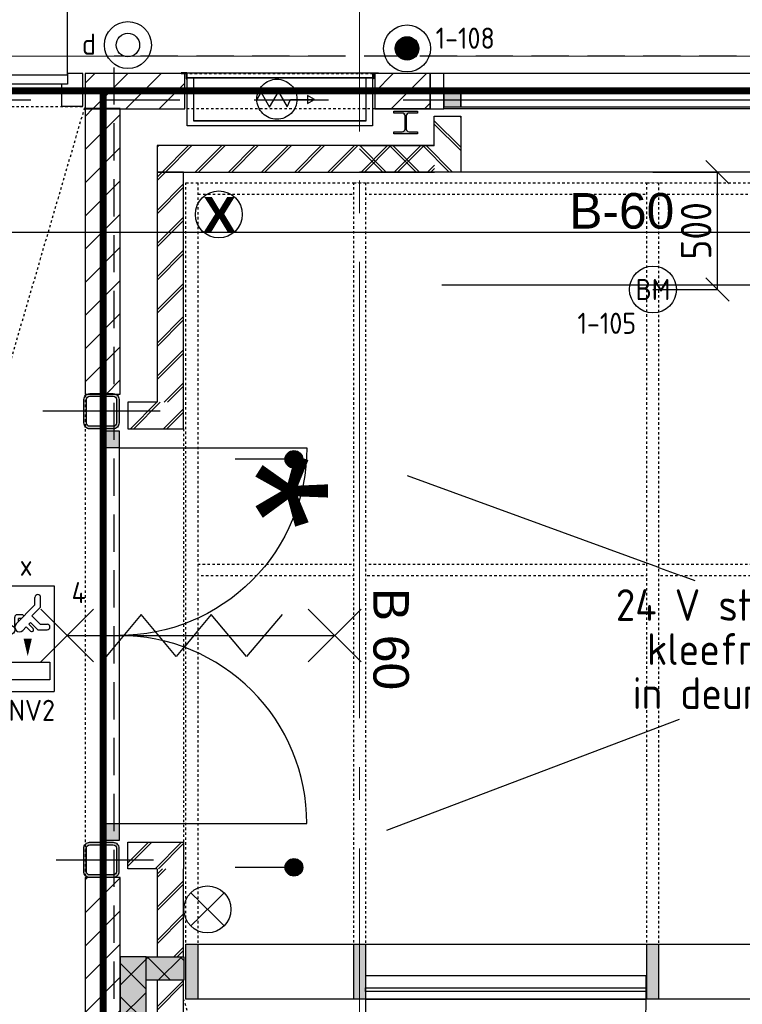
# Model space of a CAD drawing. Header units: millimetres. Extents: x -38031 to 123247, y -16330 to 129979.
# Tile 150 of 235: x 19161 to 22242, y 42354 to 46550. Entities that reach past the tile are written whole.
import ezdxf
from ezdxf.enums import TextEntityAlignment as Align

# ---------------------------------------------------------------- set-up
doc = ezdxf.new("R2010")
doc.units = ezdxf.units.MM
doc.header["$LTSCALE"] = 50
for name, pattern in [('HIDDEN', [9.525, 6.35, -3.175]), ('HIDDEN2', [4.7625, 3.175, -1.5875]), ('PHANTOM', [63.5, 31.75, -6.35, 6.35, -6.35, 6.35, -6.35]), ('STYLE_01', [0.41664, 0.20828, -0.20836]), ('STYLE_11', [5, 3.888855, -0.416718, 0.277786, -0.416641])]:
    doc.linetypes.add(name, pattern=pattern)
for name, color, linetype in [('AL$1A---_ALGEMEEN', 8, 'Continuous'), ('AM$1A---_ARCERING', 8, 'Continuous'), ('AT$1A---_TEKST100', 8, 'Continuous'), ('BOUWKUNDIG', 8, 'Continuous'), ('brandscheiding', 5, 'HIDDEN'), ('EB6511--_ATTRIB', 2, 'Continuous'), ('EL6121--', 3, 'Continuous'), ('EL6311--', 3, 'Continuous'), ('EL6311--NV', 7, 'Continuous'), ('EL6350--', 3, 'Continuous'), ('EL6441--', 3, 'Continuous'), ('EL6511--', 3, 'Continuous'), ('EL6522--', 3, 'Continuous'), ('Kastenscheiding', 4, 'PHANTOM'), ('maatvoering', 1, 'Continuous'), ('versterkte strook', 7, 'Continuous')]:
    doc.layers.add(name, color=color, linetype=linetype)
doc.layers.add('stramien', color=1, linetype='STYLE_11', lineweight=15)
doc.styles.add('Arial', font='ARIAL.TTF')
doc.styles.add('Arial (bold)', font='ARIALBD.TTF')
doc.styles.add('BURO-018', font='iso.shx', dxfattribs={"height": 90})
doc.styles.get("Standard").update_dxf_attribs({"font": 'iso.shx'})
doc.dimstyles.new('STABICAD', dxfattribs={"dimscale": 100, "dimtxt": 1.3, "dimasz": 1, "dimexe": 0, "dimexo": 0, "dimgap": 1.5, "dimtad": 0, "dimdec": 0, "dimrnd": 10, "dimzin": 0, "dimdsep": 46, "dimtxsty": 'Standard', "dimblk1": 'OBLIQUE', "dimblk2": 'OBLIQUE', "dimsah": 1, "dimcen": -3, "dimclrd": 1, "dimclre": 1, "dimclrt": 1, "dimadec": 0, "dimazin": 0, "dimtfac": 1, "dimtdec": 0, "dimtofl": 0, "dimtmove": 2, "dimatfit": 3, "dimfxl": 0, "dimtvp": 1.055556, "dimtolj": 1, "dimtzin": 0, "dimarcsym": 0})
pattern_1 = [(45, (0, 0), (70.7107, -70.7107), []), (45, (7.07, -7.07), (70.7107, -70.7107), [])]
pattern_2 = [(45, (-987936.49, -175784.82), (70.710678, -70.710678), [])]
pattern_3 = [(135, (-987936.49, -175784.82), (70.710678, 70.710678), []), (45, (-987637.15, -176084.16), (70.710678, -70.710678), [])]
pattern_4 = [(45, (-987936.49, -175784.82), (70.710678, -70.710678), []), (45, (-987929.42, -175791.89), (70.710678, -70.710678), [])]

# ---------------------------------------------------------------- blocks, each defined once
blk = doc.blocks.new('111410')
at = {"color": 0, "linetype": 'Continuous'}
for radius in [2, 1]:
    blk.add_circle((0, 3), radius, dxfattribs=at)
at = {"color": 0, "linetype": 'Continuous', "style": 'BURO-018'}
for tag, p in [('E_SLET1', (0, 7)), ('E_GROEP', (0, 0)), ('E_GKAST', (0, 0))]:
    blk.add_attdef(tag, text='', height=1.8, dxfattribs=at).set_placement(p, align=Align.MIDDLE)
at = {"color": 0, "linetype": 'Continuous', "style": 'BURO-018', "flags": 1}
for tag in ['E_MATCODE', 'E_SGROEP']:
    blk.add_attdef(tag, text='', height=1.8, dxfattribs=at).set_placement((0, 0), align=Align.MIDDLE)
blk = doc.blocks.new('E00024')
at = {"color": 0, "linetype": 'Continuous'}
for p, q in [((-1.414, 1.586), (1.414, 4.414)), ((-1.414, 4.414), (1.414, 1.586))]:
    blk.add_line(p, q, dxfattribs=at)
blk.add_circle((0, 3), 2, dxfattribs=at)
at = {"color": 0, "linetype": 'Continuous', "style": 'BURO-018'}
blk.add_attdef('E_TEXT1', text='', height=1.8, dxfattribs=at).set_placement((0, 7.5), align=Align.MIDDLE)
at = {"color": 0, "linetype": 'Continuous', "style": 'BURO-018', "flags": 1}
blk.add_attdef('E_MATCODE', (0, 0), '', height=1.8, dxfattribs=at)
blk = doc.blocks.new('E00123')
at = {"color": 0, "linetype": 'Continuous'}
blk.add_circle((0, 0), 2, dxfattribs=at)
at = {"color": 0, "linetype": 'Continuous', "style": 'BURO-018'}
for tag, p in [('E_TEXT1', (0, 4.5)), ('E_TEXT2', (0, 0))]:
    blk.add_attdef(tag, text='', height=1.8, dxfattribs=at).set_placement(p, align=Align.MIDDLE)
at = {"color": 0, "linetype": 'Continuous', "style": 'BURO-018', "flags": 1}
blk.add_attdef('E_MATCODE', (0, 0), '', height=1.8, dxfattribs=at)
blk = doc.blocks.new('E00023')
at = {"color": 0, "const_width": 1}
blk.add_lwpolyline([(-0.5, 3, 1), (0.5, 3, 1)], format="xyb", close=True, dxfattribs=at)
at = {"color": 0, "linetype": 'Continuous'}
for radius in [2, 1]:
    blk.add_circle((0, 3), radius, dxfattribs=at)
at = {"color": 0, "linetype": 'Continuous', "style": 'BURO-018'}
blk.add_attdef('E_TEXT1', text='', height=1.8, dxfattribs=at).set_placement((0, 7.5), align=Align.MIDDLE)
at = {"color": 0, "linetype": 'Continuous', "style": 'BURO-018', "flags": 1}
blk.add_attdef('E_MATCODE', (0, 0), '', height=1.8, dxfattribs=at)
blk = doc.blocks.new('E00001')
at = {"color": 0, "linetype": 'Continuous', "const_width": 0.5}
blk.add_lwpolyline([(-2.5, 0.75), (2.5, 0.75)], dxfattribs=at)
blk = doc.blocks.new('1115C2G-WA1')
at = {"color": 0, "linetype": 'Continuous'}
for p, q in [((-4.5, 5.5), (4.5, 5.5)), ((-4.5, 1), (-4.5, 5.5)), ((2, 5.15), (3.5, 5.15)), ((2, 1.35), (2, 5.15)), ((3.5, 5.15), (3.5, 1.35)), ((4.5, 1), (4.5, 5.5)), ((-2.681, 4.35), (-3.52, 4.35)), ((-1.94, 3.609), (-2.681, 4.35)), ((-1.24, 4.309), (-1.94, 3.609)), ((-1.24, 4.309), (-1.24, 4.91)), ((-0.76, 4.11), (-0.76, 4.91)), ((-2.88, 3.87), (-3.52, 3.87)), ((-1.271, 2.261), (-2.88, 3.87)), ((-1.374, 3.496), (-0.76, 4.11)), ((-1.233, 3.354), (-1.374, 3.496)), ((-0.872, 3.715), (-1.233, 3.354)), ((-0.646, 3.489), (-1.007, 3.128)), ((-1.94, 2.93), (-2.04, 2.83)), ((-2.04, 2.83), (-2.04, 2.344)), ((-1.714, 2.704), (-1.72, 2.697)), ((-1.72, 2.697), (-1.72, 2.464)), ((-0.705, 2.827), (-1.007, 3.128)), ((-0.988, 2.144), (-1.84, 2.144)), ((-1.474, 2.464), (-1.72, 2.464)), ((4.5, 1), (-4.5, 1)), ((2, 1.35), (3.5, 1.35))]:
    blk.add_line(p, q, dxfattribs=at)
blk.add_lwpolyline([(1.5, 3.25, 0, 0.7, 0), (0, 3.25, 0.7, 0.7, 0)], format="xyseb", dxfattribs=at)
blk.add_circle((-0.76, 1.75), 0.4, dxfattribs=at)
for centre, radius, start, end in [((-1, 4.91), 0.24, 0, 180), ((-3.52, 4.11), 0.24, 90, 270), ((-0.759, 3.602), 0.16, 315, 135), ((-0.988, 2.544), 0.4, 225, 45), ((-1.84, 2.344), 0.2, 180, 270)]:
    blk.add_arc(centre, radius, start, end, dxfattribs=at)
at = {"color": 0, "zscale": 50}
blk.add_blockref('E00001', (0, 0), dxfattribs=at)
at = {"color": 0, "linetype": 'Continuous', "style": 'BURO-018'}
for tag, p in [('E_GKAST', (0, 15.167)), ('E_GROEP', (0, 12.167)), ('E_SGROEP', (4.5, 12.167)), ('E_ARMCODE', (0, 8))]:
    blk.add_attdef(tag, text='', height=1.8, dxfattribs=at).set_placement(p, align=Align.MIDDLE)
at = {"layer": 'EL6350--', "color": 1, "style": 'BURO-018'}
blk.add_text('x', height=1.8, rotation=90, dxfattribs=at).set_placement((-5.359, 2.567))
blk = doc.blocks.new('_Oblique')
at = {"color": 0, "linetype": 'ByBlock', "lineweight": -2}
blk.add_line((-0.5, -0.5), (0.5, 0.5), dxfattribs=at)
blk = doc.blocks.new('*D200')
at = {"layer": 'maatvoering', "color": 1, "lineweight": -2}
for p, q in [((21860.8, 45900), (22135.8, 45900)), ((22135.8, 45400), (22135.8, 45900)), ((21860.8, 45400), (22135.8, 45400))]:
    blk.add_line(p, q, dxfattribs=at)
at = {"layer": 'maatvoering', "color": 1, "lineweight": -2, "xscale": 100, "yscale": 100, "zscale": 100}
for p, rotation in [((22135.8, 45900), 90), ((22135.8, 45400), 270)]:
    blk.add_blockref('_Oblique', p, dxfattribs=dict(at, rotation=rotation))
at = {"layer": 'maatvoering', "color": 1, "insert": (22044.7, 45650), "char_height": 130, "attachment_point": 5, "rotation": 90}
blk.add_mtext('\\A1;500', dxfattribs=at)
blk = doc.blocks.new('Group-19')
at = {"color": 0, "linetype": 'STYLE_01'}
for points in [[(-36491, 17280), (-13180, 17280), (-13180, 17230), (-36491, 17230)], [(-36441, 15655), (-13230, 15655), (-13230, 15605), (-36441, 15605)], [(-36491, 14030), (-13180, 14030), (-13180, 13980), (-36491, 13980)]]:
    blk.add_wipeout(points, dxfattribs=at).dxf.layer = 'AL$1A---_ALGEMEEN'
at = {"layer": 'AL$1A---_ALGEMEEN', "color": 0, "linetype": 'STYLE_01'}
for points in [[(-36491, 17280), (-13180, 17280), (-13180, 17230), (-36491, 17230)], [(-36441, 15655), (-13230, 15655), (-13230, 15605), (-36441, 15605)], [(-36491, 14030), (-13180, 14030), (-13180, 13980), (-36491, 13980)]]:
    blk.add_lwpolyline(points, close=True, dxfattribs=at)
at = {"color": 0, "linetype": 'STYLE_01'}
for points in [[(-36491, 17280), (-36441, 17280), (-36441, 13980), (-36491, 13980)], [(-35776, 17280), (-35726, 17280), (-35726, 13980), (-35776, 13980)], [(-34526, 17280), (-34476, 17280), (-34476, 13980), (-34526, 13980)]]:
    blk.add_wipeout(points, dxfattribs=at).dxf.layer = 'AL$1A---_ALGEMEEN'
at = {"layer": 'AL$1A---_ALGEMEEN', "color": 0, "linetype": 'STYLE_01'}
for points in [[(-36491, 17280), (-36441, 17280), (-36441, 13980), (-36491, 13980)], [(-35776, 17280), (-35726, 17280), (-35726, 13980), (-35776, 13980)], [(-34526, 17280), (-34476, 17280), (-34476, 13980), (-34526, 13980)]]:
    blk.add_lwpolyline(points, close=True, dxfattribs=at)
blk = doc.blocks.new('Group-22')
at = {"color": 0}
blk.add_wipeout([(-35726, 13801), (-34528.9, 13801), (-34528.9, 13901), (-35726, 13901)], dxfattribs=at).dxf.layer = 'AL$1A---_ALGEMEEN'
at = {"layer": 'AL$1A---_ALGEMEEN', "color": 0}
for points in [[(-35726, 13801), (-34528.9, 13801), (-34528.9, 13901), (-35726, 13901)], [(-35696.6, 12531.4), (-35667.3, 12532.5), (-35637.9, 12534.5), (-35608.7, 12537.2), (-35579.5, 12540.6), (-35550.3, 12544.8), (-35521.3, 12549.8), (-35492.5, 12555.6), (-35463.7, 12562.1), (-35435.1, 12569.4), (-35406.7, 12577.4), (-35378.5, 12586.1), (-35350.5, 12595.6), (-35322.7, 12605.8), (-35295.2, 12616.8), (-35267.9, 12628.4), (-35240.9, 12640.8), (-35214.2, 12653.9), (-35187.8, 12667.7), (-35161.7, 12682.1), (-35135.9, 12697.3), (-35110.6, 12713.1), (-35085.5, 12729.6), (-35060.9, 12746.7), (-35036.7, 12764.5), (-35012.9, 12782.9), (-34989.5, 12801.9), (-34966.5, 12821.5), (-34944.1, 12841.8), (-34922.1, 12862.6), (-34900.5, 12884), (-34879.5, 12905.9), (-34859, 12928.4), (-34839, 12951.4), (-34819.5, 12974.9), (-34800.6, 12999), (-34782.2, 13023.5), (-34764.5, 13048.5), (-34747.2, 13074), (-34730.6, 13099.9), (-34714.6, 13126.2), (-34699.2, 13152.9), (-34684.4, 13180.1), (-34670.2, 13207.6), (-34656.7, 13235.5), (-34643.8, 13263.7), (-34631.6, 13292.3), (-34620, 13321.2), (-34609.1, 13350.3), (-34598.8, 13379.8), (-34589.3, 13409.5), (-34580.4, 13439.4), (-34572.2, 13469.6), (-34564.7, 13500), (-34558, 13530.5), (-34551.9, 13561.3), (-34546.5, 13592.2), (-34541.8, 13623.2), (-34537.9, 13654.3), (-34534.6, 13685.5), (-34532.1, 13706.8), (-34530.3, 13738.2), (-34529.2, 13769.6), (-34528.9, 13801), (-35726, 13801), (-35726, 12531)]]:
    blk.add_lwpolyline(points, close=True, dxfattribs=at)
blk = doc.blocks.new('Group-23')
at = {"color": 0}
blk.add_wipeout([(-36491, 14034.992), (-32077, 14034.992), (-32077, 614.992), (-36491, 614.992), (-36491, 848.992), (-32311, 848.992), (-32311, 13800.992), (-36491, 13800.992)], dxfattribs=at).dxf.layer = 'AL$1A---_ALGEMEEN'
at = {"layer": 'AM$1A---_ARCERING', "linetype": 'Continuous', "lineweight": 0}
for points in [[(-36491, 14034.992), (-36441, 14034.992), (-36441, 13800.992), (-36491, 13800.992)], [(-35776, 14034.992), (-35726, 14034.992), (-35726, 13800.992), (-35776, 13800.992)], [(-34526, 14034.992), (-34476, 14034.992), (-34476, 13800.992), (-34526, 13800.992)]]:
    blk.add_hatch(color=256, dxfattribs=at).paths.add_polyline_path(points)
at = {"layer": 'AL$1A---_ALGEMEEN', "color": 0, "linetype": 'STYLE_01'}
blk.add_line((-32311, 848.992), (-36501, 13800.992), dxfattribs=at)
at = {"layer": 'AL$1A---_ALGEMEEN', "color": 0}
for points in [[(-36491, 14034.992), (-32077, 14034.992), (-32077, 614.992), (-36491, 614.992), (-36491, 848.992), (-32311, 848.992), (-32311, 13800.992), (-36491, 13800.992)], [(-36491, 14034.992), (-36441, 14034.992), (-36441, 13800.992), (-36491, 13800.992)], [(-35776, 14034.992), (-35726, 14034.992), (-35726, 13800.992), (-35776, 13800.992)], [(-34526, 14034.992), (-34476, 14034.992), (-34476, 13800.992), (-34526, 13800.992)]]:
    blk.add_lwpolyline(points, close=True, dxfattribs=at)
blk.add_blockref('Group-22', (0, 0), dxfattribs=at)
blk.add_lwpolyline([(-35726, 13849.331), (-34529, 13849.331), (-34529, 13834.331), (-35726, 13834.331)], close=True, dxfattribs=at)
blk = doc.blocks.new('Group-28')
at = {"layer": 'AL$1A---_ALGEMEEN', "color": 0, "linetype": 'STYLE_01'}
blk.add_line((-39276, 9552.8), (-36921, 17605.5), dxfattribs=at)
blk.add_lwpolyline([(-39276, 17605.5), (-36921, 17605.5), (-36921, 9552.8), (-39276, 9552.8)], close=True, dxfattribs=at)
blk = doc.blocks.new('Group-29')
at = {"layer": 'AL$1A---_ALGEMEEN', "color": 0}
blk.add_blockref('Group-28', (0, 0), dxfattribs=at)
blk = doc.blocks.new('zijdetail staalkozijn 2kops')
at = {"layer": 'AM$1A---_ARCERING', "linetype": 'Continuous', "lineweight": 0}
blk.add_hatch(color=256, dxfattribs=at).paths.add_polyline_path([(-72.5, -278), (0, -278), (0, -338), (-72.5, -338)])
at = {"layer": 'AL$1A---_ALGEMEEN', "color": 0}
blk.add_lwpolyline([(-72.5, -278), (0, -278), (0, -338), (-72.5, -338)], close=True, dxfattribs=at)
at = {"color": 0}
blk.add_wipeout([(-72.5, -420), (-130, -420), (-130, -270), (-72.5, -270)], dxfattribs=at).dxf.layer = 'AL$1A---_ALGEMEEN'
at = {"layer": 'AL$1A---_ALGEMEEN', "color": 0}
blk.add_lwpolyline([(-72.5, -420), (-130, -420), (-130, -270), (-72.5, -270)], close=True, dxfattribs=at)
blk = doc.blocks.new('31x_staal-bg-2x mk118-p')
at = {"layer": 'AL$1A---_ALGEMEEN', "color": 0}
for p, q in [((-2967.5, 480.6), (-1572.5, 480.6)), ((0, 0), (-2887, 0)), ((431.5, -270), (-3318.5, -270)), ((72.5, -420), (-2959.5, -420))]:
    blk.add_line(p, q, dxfattribs=at)
blk.add_lwpolyline([(-2887, -278), (-1625, -278), (-1625, -338), (-2887, -338)], close=True, dxfattribs=at)
blk.add_blockref('zijdetail staalkozijn 2kops', (-2887, 0), dxfattribs=at)
at = {"color": 0}
blk.add_wipeout([(-2887, -238), (-2887, 0), (-3318.5, 0), (-3318.5, -113), (-3000, -113), (-3000, -238)], dxfattribs=at).dxf.layer = 'AL$1A---_ALGEMEEN'
at = {"layer": 'AM$1A---_ARCERING', "linetype": 'Continuous', "lineweight": 5}
h = blk.add_hatch(dxfattribs=at)
h.set_pattern_fill('BAKSTEEN', color=256, style=0, pattern_type=2)
h.set_pattern_definition(pattern_1)
h.paths.add_polyline_path([(-2887, -238), (-2887, 0), (-3318.5, 0), (-3318.5, -113), (-3000, -113), (-3000, -238)])
at = {"layer": 'AL$1A---_ALGEMEEN', "color": 0, "flags": 128}
for points in [[(-2887, -238), (-2887, 0), (-3318.5, 0)], [(-3318.5, -113), (-3000, -113), (-3000, -238), (-2887, -238)]]:
    blk.add_lwpolyline(points, dxfattribs=at)
blk = doc.blocks.new('Group-60')
at = {"color": 0}
blk.add_wipeout([(10, 139), (75, 139), (75, 94), (100, 94), (100, 0), (10, 0)], dxfattribs=at).dxf.layer = 'AL$1A---_ALGEMEEN'
at = {"layer": 'AL$1A---_ALGEMEEN', "color": 0}
blk.add_lwpolyline([(10, 139), (75, 139), (75, 94), (100, 94), (100, 0), (10, 0)], close=True, dxfattribs=at)
blk = doc.blocks.new('Group-43')
at = {"layer": 'AL$1A---_ALGEMEEN', "color": 0}
for p, q in [((-97.5, 382.003125), (127.5, 157.003125)), ((-97.5, 157.003125), (127.5, 382.003125))]:
    blk.add_line(p, q, dxfattribs=at)
at = {"layer": 'AL$1A---_ALGEMEEN', "color": 0, "flags": 1}
blk.add_attdef('B60_30', (-97.5, 157.003125), '', height=0.2, dxfattribs=at)
blk = doc.blocks.new('Group-44')
at = {"layer": 'AL$1A---_ALGEMEEN', "color": 0}
for p, q in [((-97.5, -757.809375), (127.5, -982.809375)), ((-97.5, -982.809375), (127.5, -757.809375))]:
    blk.add_line(p, q, dxfattribs=at)
at = {"layer": 'AL$1A---_ALGEMEEN', "color": 0, "flags": 1}
blk.add_attdef('B60_30', (-97.5, -982.809375), '', height=0.2, dxfattribs=at)
blk = doc.blocks.new('WBDBO 60 min')
at = {"layer": 'AL$1A---_ALGEMEEN', "color": 0}
blk.add_line((15, -870.3), (15, 269.5), dxfattribs=at)
for name in ['Group-43', 'Group-44']:
    blk.add_blockref(name, (0, 0), dxfattribs=at)
at = {"layer": 'AT$1A---_TEKST100', "style": 'Arial'}
blk.add_text('B 60', height=151.52, dxfattribs=at).set_placement((15, 413.9), align=Align.BOTTOM_CENTER)
blk = doc.blocks.new('WBDBO 60 min.zelfsl.')
at = {"layer": 'AL$1A---_ALGEMEEN', "color": 0}
blk.add_lwpolyline([(112.5, -692.4), (-112.5, -533.5), (112.5, -374.7), (-112.5, -215.8), (112.5, -57), (-112.5, 101.9)], dxfattribs=at)
blk.add_blockref('WBDBO 60 min', (0, 0), dxfattribs=at)
blk = doc.blocks.new('Group-61')
at = {"color": 0}
blk.add_wipeout([(2345, 139), (2280, 139), (2280, 94), (2255, 94), (2255, 0), (2345, 0)], dxfattribs=at).dxf.layer = 'AL$1A---_ALGEMEEN'
at = {"layer": 'AL$1A---_ALGEMEEN', "color": 0}
blk.add_lwpolyline([(2345, 139), (2280, 139), (2280, 94), (2255, 94), (2255, 0), (2345, 0)], close=True, dxfattribs=at)
blk = doc.blocks.new('32x_hout-mk 875-p')
at = {"layer": 'AL$1A---_ALGEMEEN', "color": 0}
for name in ['Group-60', 'Group-61']:
    blk.add_blockref(name, (0, 0), dxfattribs=at)
at = {"color": 0}
blk.add_wipeout([(75, 134), (1185, 134), (1185, 94), (75, 94)], dxfattribs=at).dxf.layer = 'AL$1A---_ALGEMEEN'
at = {"layer": 'AL$1A---_ALGEMEEN', "color": 0}
blk.add_line((75, 134), (75, 1244), dxfattribs=at)
blk.add_lwpolyline([(75, 134), (1185, 134), (1185, 94), (75, 94)], close=True, dxfattribs=at)
blk.add_arc((75, 134), 1110, 0, 90, dxfattribs=at)
at = {"layer": 'AL$1A---_ALGEMEEN', "color": 0, "xscale": -1}
blk.add_blockref('WBDBO 60 min.zelfsl.', (1195, 403.4), dxfattribs=at)
at = {"color": 0}
blk.add_wipeout([(1180, 134), (2280, 134), (2280, 94), (1180, 94)], dxfattribs=at).dxf.layer = 'AL$1A---_ALGEMEEN'
at = {"layer": 'AL$1A---_ALGEMEEN', "color": 0}
blk.add_line((2280, 134), (2280, 1244), dxfattribs=at)
blk.add_lwpolyline([(1180, 134), (2280, 134), (2280, 94), (1180, 94)], close=True, dxfattribs=at)
blk.add_arc((2290, 134), 1110, 90, 180, dxfattribs=at)
blk = doc.blocks.new('kleefmagneet')
at = {"layer": 'AT$1A---_TEKST100', "insert": (0, 0), "char_height": 606.098, "attachment_point": 5, "rotation": 90, "line_spacing_factor": 0.967741, "style": 'Arial'}
blk.add_mtext('{\\C256;\\l*}', dxfattribs=at)
blk = doc.blocks.new('Group-41')
at = {"layer": 'AL$1A---_ALGEMEEN', "color": 0}
for p, q in [((-107.5, 384.503125), (117.5, 159.503125)), ((-107.5, 159.503125), (117.5, 384.503125))]:
    blk.add_line(p, q, dxfattribs=at)
at = {"layer": 'AL$1A---_ALGEMEEN', "color": 0, "flags": 1}
blk.add_attdef('B60_30', (-107.5, 159.503125), '', height=0.2, dxfattribs=at)
blk = doc.blocks.new('Group-42')
at = {"layer": 'AL$1A---_ALGEMEEN', "color": 0}
for p, q in [((-107.5, -755.309375), (117.5, -980.309375)), ((-107.5, -980.309375), (117.5, -755.309375))]:
    blk.add_line(p, q, dxfattribs=at)
at = {"layer": 'AL$1A---_ALGEMEEN', "color": 0, "flags": 1}
blk.add_attdef('B60_30', (-107.5, -980.309375), '', height=0.2, dxfattribs=at)
blk = doc.blocks.new('wbdbo 60 zelfsl')
at = {"layer": 'AL$1A---_ALGEMEEN', "color": 0}
blk.add_line((5, -867.8), (5, 272), dxfattribs=at)
blk.add_lwpolyline([(-85, 47.8), (95, -104), (-85, -253.6), (95, -403.2), (-85, -552.7), (95, -702.2)], dxfattribs=at)
for name in ['Group-41', 'Group-42']:
    blk.add_blockref(name, (0, 0), dxfattribs=at)
at = {"layer": 'AT$1A---_TEKST100', "style": 'Arial'}
blk.add_text('B 60', height=151.52, dxfattribs=at).set_placement((20, 588.6), align=Align.TOP_CENTER)
blk = doc.blocks.new('31x_staal-bg-mk 117-p')
at = {"layer": 'AL$1A---_ALGEMEEN', "color": 0, "xscale": -1}
blk.add_blockref('kleefmagneet', (311.8, 1496.1), dxfattribs=at)
at = {"color": 0}
for points in [[(-114, 1875), (-238, 1875), (-238, 1762), (0, 1762), (0, 1875)], [(-275, 1681.5), (-275, 80.5), (-335, 80.5), (-335, 1681.5)], [(-114, -113), (-238, -113), (-238, 0), (0, 0), (0, -113)]]:
    blk.add_wipeout(points, dxfattribs=at).dxf.layer = 'AL$1A---_ALGEMEEN'
at = {"layer": 'AM$1A---_ARCERING', "linetype": 'Continuous', "lineweight": 5}
h = blk.add_hatch(dxfattribs=at)
h.set_pattern_fill('BAKSTEEN', color=256, style=0, pattern_type=2)
h.set_pattern_definition(pattern_1)
edge = h.paths.add_edge_path()
edge.add_line((-114, 1875), (-238, 1875))
edge.add_line((-238, 1875), (-238, 1762))
edge.add_line((-238, 1762), (0, 1762))
edge.add_line((0, 1762), (0, 1875))
at = {"layer": 'AM$1A---_ARCERING', "linetype": 'Continuous', "lineweight": 0}
for points in [[(-335, 1754), (-275, 1754), (-275, 1681.5), (-335, 1681.5)], [(-335, 80.5), (-275, 80.5), (-275, 8), (-335, 8)]]:
    blk.add_hatch(color=256, dxfattribs=at).paths.add_polyline_path(points)
at = {"layer": 'AM$1A---_ARCERING', "linetype": 'Continuous', "lineweight": 5}
h = blk.add_hatch(dxfattribs=at)
h.set_pattern_fill('BAKSTEEN', color=256, style=0, pattern_type=2)
h.set_pattern_definition(pattern_1)
edge = h.paths.add_edge_path()
edge.add_line((-114, -113), (-238, -113))
edge.add_line((-238, -113), (-238, 0))
edge.add_line((-238, 0), (0, 0))
edge.add_line((0, 0), (0, -113))
at = {"layer": 'AL$1A---_ALGEMEEN', "color": 0}
for p, q in [((-335, 80.5), (-335, 1681.5)), ((-275, 1681.5), (-275, 80.5))]:
    blk.add_line(p, q, dxfattribs=at)
for points in [[(-114, 1875), (-238, 1875), (-238, 1762), (0, 1762), (0, 1875)], [(-114, -113), (-238, -113), (-238, 0), (0, 0), (0, -113)]]:
    blk.add_lwpolyline(points, dxfattribs=at)
for points in [[(-335, 1754), (-275, 1754), (-275, 1681.5), (-335, 1681.5)], [(-335, 80.5), (-275, 80.5), (-275, 8), (-335, 8)]]:
    blk.add_lwpolyline(points, close=True, dxfattribs=at)
at = {"layer": 'AL$1A---_ALGEMEEN', "color": 0, "flags": 128}
for points in [[(-275, 1681.5), (525.5, 1681.5, -0.414214), (-275, 881, -0.414214)], [(-275, 80.5), (525.5, 80.5, 0.414214), (-275, 881, 0.414214)]]:
    blk.add_lwpolyline(points, format="xyb", dxfattribs=at)
at = {"layer": 'AL$1A---_ALGEMEEN', "color": 0, "rotation": 270}
blk.add_blockref('wbdbo 60 zelfsl', (371.7, 886), dxfattribs=at)
blk = doc.blocks.new('st.k-150')
at = {"color": 0}
blk.add_wipeout([(-65, 64), (68.4, 64), (68.4, -69.4), (-65, -69.4)], dxfattribs=at).dxf.layer = 'AL$1A---_ALGEMEEN'
at = {"layer": 'AM$1A---_ARCERING', "linetype": 'Continuous', "lineweight": 0}
h = blk.add_hatch(color=256, dxfattribs=at)
edge = h.paths.add_edge_path()
edge.add_line((48.2, -75), (-48.2, -75))
edge.add_line((-48.2, -75), (-50, -75))
edge.add_arc((-50, -50), 25, 180, 270, ccw=False)
edge.add_line((-75, -50), (-75, -48.2))
edge.add_line((-75, -48.2), (-75, 48.2))
edge.add_line((-75, 48.2), (-75, 50))
edge.add_arc((-50, 50), 25, 90, 180, ccw=False)
edge.add_line((-50, 75), (-48.2, 75))
edge.add_line((-48.2, 75), (48.2, 75))
edge.add_line((48.2, 75), (50, 75))
edge.add_arc((50, 50), 25, 0, 90, ccw=False)
edge.add_line((75, 50), (75, 48.2))
edge.add_line((75, 48.2), (75, -48.2))
edge.add_line((75, -48.2), (75, -50))
edge.add_arc((50, -50), 25, -90, 0, ccw=False)
edge.add_line((50, -75), (48.2, -75))
edge = h.paths.add_edge_path(flags=16)
edge.add_line((48.2, -64.3), (-48.2, -64.3))
edge.add_line((-48.2, -64.3), (-49.3, -64.3))
edge.add_arc((-49.3, -49.3), 15, 180, 270, ccw=False)
edge.add_line((-64.3, -49.3), (-64.3, -48.2))
edge.add_line((-64.3, -48.2), (-64.3, 48.2))
edge.add_line((-64.3, 48.2), (-64.3, 49.3))
edge.add_arc((-49.3, 49.3), 15, 90, 180, ccw=False)
edge.add_line((-49.3, 64.3), (-48.2, 64.3))
edge.add_line((-48.2, 64.3), (48.2, 64.3))
edge.add_line((48.2, 64.3), (49.3, 64.3))
edge.add_arc((49.3, 49.3), 15, 0, 90, ccw=False)
edge.add_line((64.3, 49.3), (64.3, 48.2))
edge.add_line((64.3, 48.2), (64.3, -48.2))
edge.add_line((64.3, -48.2), (64.3, -49.3))
edge.add_arc((49.3, -49.3), 15, 270, 360, ccw=False)
edge.add_line((49.3, -64.3), (48.2, -64.3))
at = {"layer": 'AL$1A---_ALGEMEEN', "color": 0}
for p, q in [((0, 192.5), (0, -222.5)), ((250, 0), (-250, 0))]:
    blk.add_line(p, q, dxfattribs=at)
at = {"layer": 'AL$1A---_ALGEMEEN', "color": 0, "flags": 128}
blk.add_lwpolyline([(48.2, -75), (-48.2, -75), (-50, -75, -0.414214), (-75, -50), (-75, -48.2), (-75, 48.2), (-75, 50, -0.414214), (-50, 75), (-48.2, 75), (48.2, 75), (50, 75, -0.414214), (75, 50), (75, 48.2), (75, -48.2), (75, -50, -0.414214), (50, -75), (48.2, -75)], format="xyb", dxfattribs=at)
blk.add_lwpolyline([(48.2, -64.3), (-48.2, -64.3), (-49.3, -64.3, -0.414214), (-64.3, -49.3), (-64.3, -48.2), (-64.3, 48.2), (-64.3, 49.3, -0.414214), (-49.3, 64.3), (-48.2, 64.3), (48.2, 64.3), (49.3, 64.3, -0.414214), (64.3, 49.3), (64.3, 48.2), (64.3, -48.2), (64.3, -49.3, -0.414214), (49.3, -64.3)], format="xyb", close=True, dxfattribs=at)
blk = doc.blocks.new('21x_zaagwerk')
at = {"layer": 'AL$1A---_ALGEMEEN', "color": 0}
blk.add_circle((0, 0), 100, dxfattribs=at)
at = {"layer": 'AT$1A---_TEKST100', "insert": (-67.8, 73.6), "char_height": 151.525, "attachment_point": 1, "line_spacing_factor": 0.967741, "style": 'Arial (bold)'}
blk.add_mtext('{\\C256;\\lX}', dxfattribs=at)
blk = doc.blocks.new('65-B60')
at = {"layer": 'AT$1A---_TEKST100', "insert": (-215.5, 80.6), "char_height": 151.525, "attachment_point": 1, "line_spacing_factor": 0.967741, "style": 'Arial'}
blk.add_mtext('{\\C256;\\lB-60}', dxfattribs=at)
blk = doc.blocks.new('HEA 100')
at = {"layer": 'AM$1A---_ARCERING', "linetype": 'Continuous', "lineweight": 0}
h = blk.add_hatch(color=256, dxfattribs=at)
edge = h.paths.add_edge_path()
edge.add_arc((14.5, -28), 12, 180, 270)
edge.add_line((14.5, -40), (50, -40))
edge.add_line((50, -40), (50, -48))
edge.add_line((50, -48), (-50, -48))
edge.add_line((-50, -48), (-50, -40))
edge.add_line((-50, -40), (-14.5, -40))
edge.add_arc((-14.5, -28), 12, 270, 360)
edge.add_line((-2.5, -28), (-2.5, 28))
edge.add_arc((-14.5, 28), 12, 0, 90)
edge.add_line((-14.5, 40), (-50, 40))
edge.add_line((-50, 40), (-50, 48))
edge.add_line((-50, 48), (50, 48))
edge.add_line((50, 48), (50, 40))
edge.add_line((50, 40), (14.5, 40))
edge.add_arc((14.5, 28), 12, 90, 180)
edge.add_line((2.5, 28), (2.5, -28))
at = {"layer": 'AL$1A---_ALGEMEEN', "color": 0, "flags": 128}
blk.add_lwpolyline([(2.5, -28, 0.414214), (14.5, -40), (50, -40), (50, -48), (-50, -48), (-50, -40), (-14.5, -40, 0.414214), (-2.5, -28), (-2.5, 28, 0.414214), (-14.5, 40), (-50, 40), (-50, 48), (50, 48), (50, 40), (14.5, 40, 0.414214), (2.5, 28)], format="xyb", close=True, dxfattribs=at)
blk = doc.blocks.new('65-brandslaghaspel')
at = {"layer": 'AL$1A---_ALGEMEEN', "color": 0}
for p, q in [((173.6, -0.9), (143.8, 16.2)), ((143.8, 16.2), (143.8, -17.6)), ((143.8, -17.6), (173.4, -0.5))]:
    blk.add_line(p, q, dxfattribs=at)
at = {"color": 0}
blk.add_wipeout([(12.6, -85.4), (4.2, -85), (-4.1, -83.8), (-12.2, -81.8), (-20.1, -78.9), (-27.7, -75.4), (-34.9, -71), (-41.6, -66), (-47.8, -60.4), (-53.5, -54.2), (-58.5, -47.5), (-62.8, -40.3), (-66.3, -32.7), (-69.2, -24.8), (-71.2, -16.7), (-72.4, -8.4), (-72.9, 0), (-72.4, 8.4), (-71.2, 16.7), (-69.2, 24.8), (-66.3, 32.7), (-62.8, 40.3), (-58.5, 47.5), (-53.5, 54.2), (-47.8, 60.4), (-41.6, 66), (-34.9, 71), (-27.7, 75.4), (-20.1, 78.9), (-12.2, 81.8), (-4.1, 83.8), (4.2, 85), (12.6, 85.4), (21, 85), (29.3, 83.8), (37.4, 81.8), (45.3, 78.9), (52.9, 75.4), (60.1, 71), (66.8, 66), (73, 60.4), (78.6, 54.2), (83.6, 47.5), (87.9, 40.3), (91.5, 32.7), (94.4, 24.8), (96.4, 16.7), (97.6, 8.4), (98, 0), (97.6, -8.4), (96.4, -16.7), (94.4, -24.8), (91.5, -32.7), (87.9, -40.3), (83.6, -47.5), (78.6, -54.2), (73, -60.4), (66.8, -66), (60.1, -71), (52.9, -75.4), (45.3, -78.9), (37.4, -81.8), (29.3, -83.8), (21, -85)], dxfattribs=at).dxf.layer = 'AL$1A---_ALGEMEEN'
at = {"layer": 'AL$1A---_ALGEMEEN', "color": 0}
for p, q in [((-72.8, -2), (-54.7, 29.3)), ((-54.7, 29.3), (-18.3, -33.9)), ((-18.3, -33.9), (19.2, 31.1)), ((19.2, 31.1), (55.9, -32.4)), ((55.9, -32.4), (70.2, -0.9)), ((70.2, -0.9), (173.6, -0.9))]:
    blk.add_line(p, q, dxfattribs=at)
at = {"layer": 'AL$1A---_ALGEMEEN', "color": 0, "flags": 128}
blk.add_lwpolyline([(-72.9, 0, -0.414214), (12.6, 85.4, -0.414214), (98, 0, -0.414214), (12.6, -85.4, -0.414214)], format="xyb", close=True, dxfattribs=at)
blk = doc.blocks.new('65-brslhkast o')
at = {"color": 0}
blk.add_wipeout([(-762.5, 204), (-27.5, 204), (-27.5, 21), (-762.5, 21)], dxfattribs=at).dxf.layer = 'AL$1A---_ALGEMEEN'
at = {"layer": 'AL$1A---_ALGEMEEN', "color": 0}
blk.add_lwpolyline([(-762.5, 204), (-27.5, 204), (-27.5, 21), (-762.5, 21)], close=True, dxfattribs=at)
blk.add_blockref('65-brandslaghaspel', (-420, 112.8), dxfattribs=at)
at = {"color": 0}
blk.add_wipeout([(-790, 225), (0, 225), (0, 204), (-790, 204)], dxfattribs=at).dxf.layer = 'AL$1A---_ALGEMEEN'
at = {"layer": 'AL$1A---_ALGEMEEN', "color": 0}
blk.add_lwpolyline([(-790, 225), (0, 225), (0, 204), (-790, 204)], close=True, dxfattribs=at)
at = {"color": 0}
blk.add_wipeout([(-790, 0), (-790, 204), (-762.5, 204), (-762.5, 21), (-27.5, 21), (-27.5, 204), (0, 204), (0, 0)], dxfattribs=at).dxf.layer = 'AL$1A---_ALGEMEEN'
at = {"layer": 'AL$1A---_ALGEMEEN', "color": 0}
blk.add_lwpolyline([(-790, 0), (-790, 204), (-762.5, 204), (-762.5, 21), (-27.5, 21), (-27.5, 204), (0, 204), (0, 0)], close=True, dxfattribs=at)
blk = doc.blocks.new('hoeklijn bshk')
at = {"layer": 'AL$1A---_ALGEMEEN', "color": 0}
blk.add_lwpolyline([(0, 1), (0, 26), (3, 26), (3, 4), (25, 4), (25, 1)], close=True, dxfattribs=at)
blk = doc.blocks.new('Group-161')
at = {"layer": 'AL$1A---_ALGEMEEN', "color": 0}
blk.add_blockref('65-brslhkast o', (-35696, 17523), dxfattribs=at)
at = {"layer": 'AL$1A---_ALGEMEEN', "color": 0, "xscale": -1, "rotation": 90}
blk.add_blockref('hoeklijn bshk', (-36486, 17748), dxfattribs=at)
at = {"layer": 'AL$1A---_ALGEMEEN', "color": 0, "rotation": 270}
blk.add_blockref('hoeklijn bshk', (-35696, 17748), dxfattribs=at)
blk = doc.blocks.new('200254 W 210 11-06-2007')
at = {"layer": 'AM$1A---_ARCERING', "linetype": 'Continuous', "lineweight": 0}
blk.add_hatch(color=256, dxfattribs=at).paths.add_polyline_path([(-16609, 17568.9), (-16609, 16247.8), (-16499, 16247.8), (-16499, 17568.9)])
at = {"layer": 'AM$1A---_ARCERING', "linetype": 'Continuous', "lineweight": 5}
h = blk.add_hatch(dxfattribs=at)
h.set_pattern_fill('ISOLATIE', color=256, scale=50, style=0, pattern_type=2)
h.set_pattern_definition(pattern_3)
h.paths.add_polyline_path([(-16609, 17568.9), (-16609, 16247.8), (-16499, 16247.8), (-16499, 17568.9)])
at = {"layer": 'AL$1A---_ALGEMEEN'}
blk.add_lwpolyline([(-16609, 17568.9), (-16609, 16247.8), (-16499, 16247.8), (-16499, 17568.9)], close=True, dxfattribs=at)
for name in ['Group-29', 'Group-19']:
    blk.add_blockref(name, (20162, 3587.4), dxfattribs=at)
at = {"layer": 'AM$1A---_ARCERING', "linetype": 'Continuous', "lineweight": 5}
h = blk.add_hatch(dxfattribs=at)
h.set_pattern_fill('KALKZANDSTEEN', color=256, scale=50, style=0, pattern_type=2)
h.set_pattern_definition(pattern_2)
h.paths.add_polyline_path([(-16609, 21183.4), (-16759, 21183.4), (-16759, 19966.4), (-16609, 19966.4)])
at = {"layer": 'AL$1A---_ALGEMEEN'}
blk.add_lwpolyline([(-16609, 21183.4), (-16759, 21183.4), (-16759, 19966.4), (-16609, 19966.4)], close=True, dxfattribs=at)
at = {"layer": 'AL$1A---_ALGEMEEN', "xscale": -1, "rotation": 180}
blk.add_blockref('31x_staal-bg-2x mk118-p', (-12270.5, 20912.4), dxfattribs=at)
at = {"layer": 'AL$1A---_ALGEMEEN'}
for name, p in [('21x_zaagwerk', (-16189, 20732.4)), ('31x_staal-bg-mk 117-p', (-16339, 18056.9)), ('Group-23', (20162, 3587.4))]:
    blk.add_blockref(name, p, dxfattribs=at)
at = {"layer": 'AM$1A---_ARCERING', "linetype": 'Continuous', "lineweight": 5}
h = blk.add_hatch(dxfattribs=at)
h.set_pattern_fill('KALKZANDSTEEN', color=256, scale=50, style=0, pattern_type=2)
h.set_pattern_definition(pattern_2)
h.paths.add_polyline_path([(-15524, 21332.4), (-15524, 21182.4), (-15287.5, 21182.4), (-15287.5, 21332.4)])
h = blk.add_hatch(dxfattribs=at)
h.set_pattern_fill('BAKSTEEN', color=256, scale=50, style=0, pattern_type=2)
h.set_pattern_definition(pattern_4)
h.paths.add_polyline_path([(-16452, 20912.4), (-16439.1, 20912.4), (-16306.7, 20912.4), (-15270, 20912.4), (-15270, 21025.4), (-16452, 21025.4)])
h = blk.add_hatch(dxfattribs=at)
h.set_pattern_fill('BAKSTEEN', color=256, scale=50, style=0, pattern_type=2)
h.set_pattern_definition(pattern_4)
h.paths.add_polyline_path([(-16452, 20912.4), (-16452, 19931.9), (-16339, 19931.9), (-16339, 20912.4)])
h = blk.add_hatch(dxfattribs=at)
h.set_pattern_fill('BAKSTEEN', color=256, scale=50, style=0, pattern_type=2)
h.set_pattern_definition(pattern_4)
edge = h.paths.add_edge_path()
edge.add_line((-16452, 17943.9), (-16452, 17568.9))
edge.add_line((-16452, 17568.9), (-16339, 17568.9))
edge.add_line((-16339, 17568.9), (-16339, 17943.9))
at = {"layer": 'AM$1A---_ARCERING', "linetype": 'Continuous', "lineweight": 0}
blk.add_hatch(color=256, dxfattribs=at).paths.add_polyline_path([(-16499, 17568.9), (-16338, 17568.9), (-16338, 17468.9), (-16499, 17468.9)])
at = {"layer": 'AM$1A---_ARCERING', "linetype": 'Continuous', "lineweight": 5}
h = blk.add_hatch(dxfattribs=at)
h.set_pattern_fill('ISOLATIE', color=256, scale=50, style=0, pattern_type=2)
h.set_pattern_definition(pattern_3)
h.paths.add_polyline_path([(-16499, 17568.9), (-16338, 17568.9), (-16338, 17468.9), (-16499, 17468.9)])
h = blk.add_hatch(dxfattribs=at)
h.set_pattern_fill('BAKSTEEN', color=256, scale=50, style=0, pattern_type=2)
h.set_pattern_definition(pattern_4)
edge = h.paths.add_edge_path()
edge.add_line((-16339, 16218.9), (-16339, 17468.9))
edge.add_line((-16339, 17468.9), (-16452, 17468.9))
edge.add_line((-16452, 17468.9), (-16452, 16218.9))
at = {"layer": 'AL$1A---_ALGEMEEN'}
blk.add_line((-16452, 20912.4), (-16452, 19931.9), dxfattribs=at)
at = {"layer": 'AL$1A---_ALGEMEEN', "linetype": 'STYLE_01'}
blk.add_line((-16339, 19818.9), (-16339, 18056.9), dxfattribs=at)
at = {"layer": 'AL$1A---_ALGEMEEN'}
for points in [[(-15524, 21332.4), (-15524, 21182.4), (-15287.5, 21182.4), (-15287.5, 21332.4)], [(-16499, 17568.9), (-16338, 17568.9), (-16338, 17468.9), (-16499, 17468.9)]]:
    blk.add_lwpolyline(points, close=True, dxfattribs=at)
at = {"layer": 'AL$1A---_ALGEMEEN', "flags": 128}
for points in [[(-15270, 21025.4), (-16452, 21025.4), (-16452, 20912.4)], [(-16452, 20912.4), (-16439.1, 20912.4), (-16306.7, 20912.4), (-15270, 20912.4)], [(-16339, 19931.9), (-16339, 20912.4), (-16452, 20912.4)]]:
    blk.add_lwpolyline(points, dxfattribs=at)
at = {"layer": 'AL$1A---_ALGEMEEN'}
for points in [[(-16452, 17943.9), (-16452, 17568.9), (-16339, 17568.9), (-16339, 17943.9)], [(-16339, 16218.9), (-16339, 17468.9), (-16452, 17468.9), (-16452, 16218.9)]]:
    blk.add_lwpolyline(points, dxfattribs=at)
for name, p in [('32x_hout-mk 875-p', (-19114, 21193.4)), ('HEA 100', (-15392.5, 21124.4)), ('65-B60', (-14479.1, 20742.8))]:
    blk.add_blockref(name, p, dxfattribs=at)
at = {"layer": 'AM$1A---_ARCERING', "linetype": 'Continuous', "lineweight": 5}
h = blk.add_hatch(dxfattribs=at)
h.set_pattern_fill('KALKZANDSTEEN', color=256, scale=50, style=0, pattern_type=2)
h.set_pattern_definition(pattern_2)
h.paths.add_polyline_path([(-16759, 21332.4), (-16759, 21182.4), (-16334, 21182.4), (-16334, 21332.4)])
at = {"layer": 'AL$1A---_ALGEMEEN'}
blk.add_lwpolyline([(-16759, 21332.4), (-16759, 21182.4), (-16334, 21182.4), (-16334, 21332.4)], close=True, dxfattribs=at)
at = {"layer": 'stramien', "ltscale": 10}
blk.add_line((-37699, 21407.4), (65551.8, 21407.4), dxfattribs=at)
at = {"layer": 'AL$1A---_ALGEMEEN'}
blk.add_blockref('st.k-150', (-16689, 19893.9), dxfattribs=at)
at = {"layer": 'AL$1A---_ALGEMEEN', "rotation": 90}
blk.add_blockref('st.k-150', (-16689.5, 17981.9), dxfattribs=at)
at = {"layer": 'AM$1A---_ARCERING', "linetype": 'Continuous', "lineweight": 5}
h = blk.add_hatch(dxfattribs=at)
h.set_pattern_fill('KALKZANDSTEEN', color=256, scale=50, style=0, pattern_type=2)
h.set_pattern_definition(pattern_2)
h.paths.add_polyline_path([(-16759, 17906.9), (-16759, 16347.9), (-16609, 16347.9), (-16609, 17906.9)])
at = {"layer": 'AL$1A---_ALGEMEEN'}
blk.add_lwpolyline([(-16759, 17906.9), (-16759, 16347.9), (-16609, 16347.9), (-16609, 17906.9)], close=True, dxfattribs=at)
blk.add_blockref('Group-161', (20162, 3587.4), dxfattribs=at)
at = {"layer": 'AL$1A---_ALGEMEEN', "linetype": 'STYLE_01'}
blk.add_lwpolyline([(-15524, 21332.4), (-15524, 21182.4), (-16334, 21182.4), (-16334, 21332.4)], close=True, dxfattribs=at)
at = {"layer": 'stramien', "ltscale": 10}
blk.add_line((-15589, -38914.6), (-15589, 22365.4), dxfattribs=at)

msp = doc.modelspace()

# ---------------------------------------------------------------- block references
at = {"layer": 'BOUWKUNDIG'}
msp.add_blockref('200254 W 210 11-06-2007', (36199, 24987.6), dxfattribs=at)

# ---------------------------------------------------------------- next in the draw order: linework, layer by layer
at = {"layer": 'brandscheiding', "const_width": 30}
for points in [[(16766.8, 29399.4), (17011.6, 29374.9), (17011.6, 46247.2), (19517, 46247.2), (19517, 28781.3)], [(19517, 46247.2), (74096.2, 46247.2), (74096.2, 42545)]]:
    msp.add_lwpolyline(points, dxfattribs=at)
at = {"layer": 'EL6121--', "color": 5, "linetype": 'HIDDEN2'}
for p in [(19564.5, 25709), (24359.7, 46394.5)]:
    msp.add_line(p, (19564.5, 46394.5), dxfattribs=at)
at = {"layer": 'EL6441--', "const_width": 37.5}
for points in [[(20330.2, 44695.2, 1), (20330.2, 44657.7, 1)], [(20330.2, 42956.5, 1), (20330.2, 42919, 1)]]:
    msp.add_lwpolyline(points, format="xyb", close=True, dxfattribs=at)
at = {"layer": 'EL6522--'}
for p, q in [((20330.2, 44676.4), (20080.2, 44676.4)), ((22040.3, 44158.6), (20814, 44606.3)), ((21971.9, 43567.8), (20725.1, 43095.2)), ((20330.2, 42937.7), (20080.2, 42937.7))]:
    msp.add_line(p, q, dxfattribs=at)
for centre in [(20330.2, 44676.4), (20330.2, 42937.7)]:
    msp.add_circle(centre, 37.5, dxfattribs=at)
at = {"layer": 'Kastenscheiding'}
msp.add_line((28733.2, 46206.7), (16997.8, 46206.7), dxfattribs=at)
at = {"layer": 'versterkte strook'}
msp.add_line((9165.1, 45645), (103090.1, 45645), dxfattribs=at)

# ---------------------------------------------------------------- next in the draw order: block references
at = {"layer": 'EL6311--'}
ref = msp.add_blockref('111410', (19622.6, 46291.7), dxfattribs=dict(at, xscale=50, yscale=50, zscale=50))
ref.add_attrib('E_SLET1', 'd', dxfattribs={"layer": '0', "color": 1, "linetype": 'Continuous', "height": 90, "style": 'BURO-018'}).set_placement((19456.5, 46445.5), align=Align.MIDDLE)
at = {"layer": 'EL6311--NV'}
ref = msp.add_blockref('1115C2G-WA1', (19032.9, 43911.9), dxfattribs=dict(at, xscale=50, yscale=50, zscale=50, rotation=270))
ref.add_attrib('E_ARMCODE', 'NV2', dxfattribs={"layer": '0', "color": 1, "linetype": 'Continuous', "height": 90, "style": 'BURO-018'}).set_placement((19212.9, 43606.9), align=Align.MIDDLE)
ref.add_attrib('E_GROEP', '4', dxfattribs={"layer": '0', "color": 1, "linetype": 'Continuous', "height": 90, "style": 'BURO-018'}).set_placement((19412.9, 44108.4), align=Align.MIDDLE)
at = {"layer": 'EL6511--'}
ref = msp.add_blockref('E00023', (20812.5, 46277.2), dxfattribs=dict(at, xscale=50, yscale=50, zscale=50))
ref.add_attrib('E_TEXT1', '1-108', dxfattribs={"layer": 'EB6511--_ATTRIB', "color": 1, "linetype": 'Continuous', "height": 90, "style": 'BURO-018'}).set_placement((21060.4, 46471.2), align=Align.MIDDLE)
ref = msp.add_blockref('E00123', (21860.8, 45400), dxfattribs=dict(at, xscale=50, yscale=50, zscale=50))
ref.add_attrib('E_TEXT2', 'BM', dxfattribs={"layer": 'EB6511--_ATTRIB', "color": 1, "linetype": 'Continuous', "height": 90, "style": 'BURO-018'}).set_placement((21860.8, 45400), align=Align.MIDDLE)
ref.add_attrib('E_TEXT1', '1-105', dxfattribs={"layer": 'EB6511--_ATTRIB', "color": 1, "linetype": 'Continuous', "height": 90, "style": 'BURO-018'}).set_placement((21663.9, 45256.1), align=Align.MIDDLE)
at = {"layer": 'EL6511--', "xscale": 50, "yscale": 50, "zscale": 50}
msp.add_blockref('E00024', (19961.6, 42608.6), dxfattribs=at)

# ---------------------------------------------------------------- next in the draw order: texts
at = {"layer": 'EL6522--', "style": 'BURO-018'}
for s, p in [('24 V sturing tbv', (22336.7, 44035.4)), ('kleefmagneet', (22336.7, 43847.8)), ('in deurdranger', (22336.7, 43659.8))]:
    msp.add_text(s, height=135, dxfattribs=at).set_placement(p, align=Align.MIDDLE)

# ---------------------------------------------------------------- next in the draw order: dimensions: what is measured, and where the dimension line sits
at = {"layer": 'maatvoering'}
dim = msp.add_linear_dim(base=(22135.8, 45900), p1=(21860.8, 45400), p2=(21860.8, 45900), angle=90, dimstyle='STABICAD', dxfattribs=at)
dim.commit()
dim.dimension.update_dxf_attribs({"geometry": '*D200', "text_midpoint": (22044.7, 45650), "dimtype": 160})

doc.saveas('drawing.dxf')
